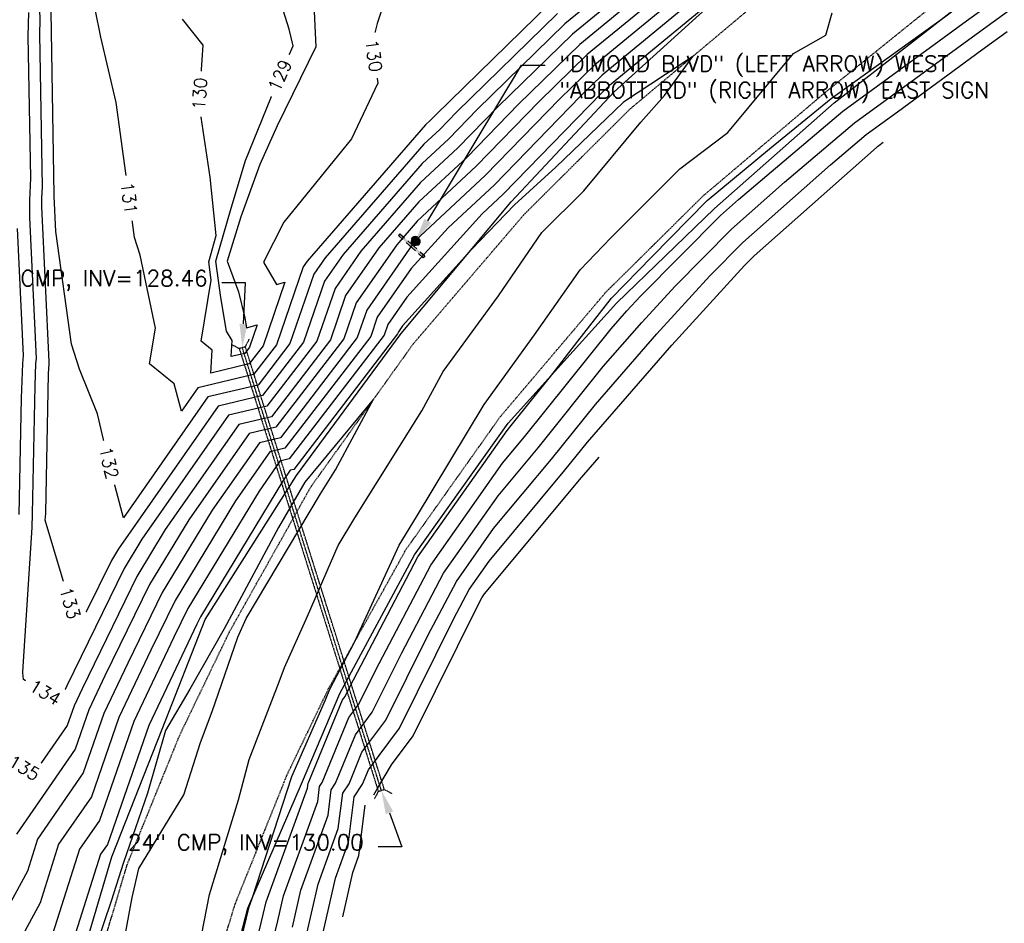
# Model space of a CAD drawing. Header units: feet. Extents: x 351431 to 355879, y 310968 to 329728.
# Tile 7 of 254: x 353544 to 353855, y 312870 to 313156. Entities that reach past the tile are written whole.
import ezdxf

# ---------------------------------------------------------------- set-up
doc = ezdxf.new("R2010")
doc.units = ezdxf.units.FT
doc.header["$MEASUREMENT"] = 0
doc.linetypes.add('D10', pattern=[0.15, 0.1, -0.05])
doc.linetypes.add('D25', pattern=[0.375, 0.25, -0.125])
for name, color, linetype in [('ELTCH-EG2', 253, 'Continuous'), ('ELTCN-EG2', 251, 'Continuous'), ('ELUDC', 153, 'D10'), ('ELYSP', 1, 'D25'), ('ELYSS', 2, 'Continuous'), ('ESFS', 153, 'Continuous'), ('ESMask', 155, 'Continuous'), ('ESUD-CMP', 13, 'D10'), ('ETFS', 6, 'Continuous'), ('ETTC', 252, 'Continuous'), ('ETUD', 4, 'Continuous')]:
    doc.layers.add(name, color=color, linetype=linetype)
doc.styles.add('ANNO-TOPO', font='simplex.shx')
doc.styles.add('L80', font='simplex', dxfattribs={"height": 4})

# ---------------------------------------------------------------- blocks, each defined once
blk = doc.blocks.new('ESIPUBSIGN')
at = {"layer": 'ESMask'}
h = blk.add_hatch(color=256, dxfattribs=at)
edge = h.paths.add_edge_path()
edge.add_arc((0, 0), 0.03, 90, 450)
for p, q in [((-0.03, 0.1047), (-0.0447, 0.1047)), ((-0.0447, 0.1047), (-0.0447, 0.066)), ((-0.03, 0.1047), (-0.03, 0.066)), ((-0.0447, 0.0381), (-0.0447, -0.0393)), ((-0.03, 0.0381), (-0.03, -0.0393)), ((-0.0447, -0.0672), (-0.0447, -0.1059)), ((-0.03, -0.1059), (-0.0447, -0.1059)), ((-0.03, -0.0672), (-0.03, -0.1059))]:
    blk.add_line(p, q)
for start, end in [(144.23142, 216.35632), (17.97024, 107.04945), (253.53828, 340.78828)]:
    blk.add_arc((0, 0), 0.03, start, end)
blk.add_solid([(-0.0447, -0.1059), (-0.03, -0.1059), (-0.0447, 0.1047), (-0.03, 0.1047)], dxfattribs=at)

msp = doc.modelspace()

# ---------------------------------------------------------------- linework, layer by layer
at = {"layer": 'ELTCH-EG2', "flags": 128}
for points, elevation in [([(353870.84, 313251.33), (353843.62, 313229.58), (353819.46, 313218.32), (353803.41, 313209.42), (353796.36, 313202.11), (353790.58, 313197.12), (353776.57, 313185.86), (353769.81, 313181.39), (353762.88, 313178.24), (353748.8, 313165.77), (353723.12, 313144.62), (353707.94, 313129.82), (353688.02, 313109.35), (353669.38, 313092.05), (353662.9, 313084.6), (353650.08, 313066.23), (353646.17, 313054.89), (353624.71, 313026.94), (353616.25, 313024.93), (353597.16, 312997.65), (353584.8, 312977.26), (353570.69, 312948.37)], 136), ([(353859.14, 313235.77), (353846.49, 313225.65), (353813.85, 313210.44), (353805.11, 313205.6), (353801.27, 313201.61), (353798.12, 313198.9), (353774.64, 313180.03), (353770.15, 313177.06), (353765.55, 313174.97), (353756.18, 313166.68), (353725.47, 313141.38), (353714.48, 313130.66), (353690.9, 313106.44), (353668.84, 313085.97), (353668.55, 313085.63), (353653.42, 313063.95), (353650.42, 313055.27), (353626.12, 313023.61), (353619.5, 313022.04), (353604.57, 313000.7), (353588.82, 312974.72), (353577.94, 312952.45)], 137), ([(353564.69, 312968.42), (353559.69, 312971.19), (353551.84, 312997.54), (353551.98, 312999.71), (353551.98, 312999.9), (353552.88, 313043.79), (353553, 313046.96), (353553.08, 313047.68), (353550.76, 313096.53), (353550.77, 313099.34), (353550.91, 313102.9), (353550.09, 313151.11), (353550.19, 313155.63), (353548.6, 313204.02)], 133), ([(353603.25, 313036.51), (353576.55, 312998.36), (353572.1, 313014.97), (353568.3, 313031.22), (353562.61, 313045.28), (353560.06, 313053.13), (353555.14, 313088.72), (353554.61, 313099.92), (353554.61, 313100.05), (353554.62, 313100.22), (353553.74, 313151.81), (353553.77, 313153.37), (353552.08, 313204.98)], 132), ([(353629.93, 312869.02), (353632.59, 312880.76), (353641.19, 312904.43), (353642.18, 312912.37), (353643.6, 312914.54), (353649.83, 312929.79), (353655.19, 312936.94), (353664.51, 312955.71), (353677.7, 312980.82), (353694.94, 313005.25), (353707.56, 313020.39), (353728.2, 313046.07), (353740.37, 313060.06), (353750.89, 313071.54), (353768.76, 313089.54), (353785.44, 313104.35), (353807.54, 313123.04), (353826.97, 313137.19), (353844.85, 313150.29), (353879.81, 313175.73), (353884.46, 313179.18), (353887.98, 313181.73), (353910.83, 313198.23)], 136), ([(353613.74, 312844.13), (353620.71, 312873), (353621.63, 312877.03), (353634.67, 312912.96), (353634.87, 312914.51), (353635.14, 312914.94), (353645.72, 312940.81), (353646.57, 312941.94), (353648.05, 312944.92), (353669.62, 312985.97), (353697.79, 313025.9), (353699.07, 313027.44), (353712.36, 313043.98), (353720.11, 313054.12), (353730.78, 313067.75), (353743.57, 313080.8), (353761.03, 313098.51), (353780.73, 313114.9), (353800.26, 313130.73), (353836.15, 313156.61), (353838.64, 313158.42), (353838.82, 313158.55), (353839.16, 313158.8), (353877.84, 313187.48)], 138), ([(353636.16, 313171.76), (353637.36, 313147.08), (353625.09, 313122.13), (353619.62, 313109.97), (353613.66, 313093.43), (353609.26, 313079.35), (353612.85, 313069.72), (353614.92, 313061.51), (353615.44, 313058.34), (353618.82, 313059.3), (353616.39, 313052.26), (353614.86, 313050.26), (353610.61, 313049.25), (353610.93, 313054.28), (353609.11, 313057.26), (353607.26, 313067.91), (353605.75, 313079.41), (353610.6, 313096.17), (353615.15, 313111.21), (353625.8, 313137.63), (353630.16, 313147.43), (353628.96, 313152.71)], 129), ([(353599.99, 313039.41), (353594.84, 313032.05), (353592.53, 313040.68), (353584.8, 313047.01), (353586.63, 313058.28), (353581.85, 313081.28), (353580.02, 313086.91), (353578.82, 313095.58), (353574.28, 313129.53), (353569.33, 313150.16), (353565.76, 313167.91)], 131), ([(353763.57, 313167.59), (353727.82, 313138.14), (353721.01, 313131.5), (353693.79, 313103.53), (353679.12, 313089.93), (353667.5, 313077.06), (353656.76, 313061.67), (353654.68, 313055.64), (353627.53, 313020.28), (353622.75, 313019.14), (353611.98, 313003.74), (353592.84, 312972.18), (353585.2, 312956.54), (353575.08, 312935.21), (353566.38, 312910.22), (353556.02, 312895.23), (353550.16, 312876.77), (353537.77, 312853.78)], 138), ([(353769.74, 313167.49), (353730.17, 313134.9), (353727.54, 313132.34), (353696.67, 313100.62), (353689.95, 313094.38), (353666.11, 313068.01), (353660.09, 313059.39), (353658.93, 313056.02), (353628.94, 313016.94), (353626, 313016.25), (353619.39, 313006.79), (353596.86, 312969.64), (353592.46, 312960.63), (353579.81, 312933.95), (353568.92, 312902.7), (353562.66, 312893.64), (353554.13, 312866.81)], 139), ([(353619.88, 312848.49), (353625.32, 312871.01), (353627.11, 312878.89), (353637.93, 312908.69), (353638.52, 312913.44), (353639.37, 312914.74), (353647.78, 312935.3), (353650.88, 312939.44), (353656.28, 312950.32), (353673.66, 312983.4), (353696.36, 313015.58), (353703.32, 313023.92), (353730.71, 313057.99), (353735.64, 313063.66), (353739.9, 313068.32), (353765.2, 313093.79), (353770.92, 313098.87), (353803.85, 313126.73), (353832.8, 313147.8), (353841.83, 313154.42), (353859.49, 313167.26)], 137), ([(353628.96, 313152.71), (353625.01, 313165.11)], 129), ([(353734.02, 313163.95), (353718.43, 313151.11), (353694.87, 313128.14), (353682.25, 313115.17), (353670.44, 313104.21), (353651.59, 313082.52), (353643.4, 313070.78), (353637.66, 313054.14), (353621.9, 313033.6), (353609.75, 313030.72), (353582.34, 312991.56), (353576.75, 312982.35), (353556.32, 312940.51)], 134), ([(353726.63, 313163.04), (353716.08, 313154.35), (353688.34, 313127.3), (353679.37, 313118.08), (353670.98, 313110.29), (353645.94, 313081.49), (353640.06, 313073.06), (353633.41, 313053.76), (353620.49, 313036.93), (353606.5, 313033.62), (353574.93, 312988.51), (353572.73, 312984.89), (353564.69, 312968.42)], 133), ([(353711.38, 313160.83), (353675.27, 313125.62), (353673.61, 313123.9), (353672.04, 313122.45), (353634.64, 313079.42), (353633.38, 313077.61), (353624.9, 313053.01), (353617.67, 313043.6), (353599.99, 313039.41)], 131), ([(353556.32, 312940.51), (353555.16, 312941.15), (353544.9, 312947.3), (353544.74, 312949.37), (353544.75, 312949.73), (353547.73, 312995.26), (353547.76, 312999.62), (353548.59, 313039.97), (353548.84, 313047.02), (353549.02, 313048.62), (353546.91, 313093.15), (353546.93, 313098.63), (353547.21, 313105.59), (353546.45, 313150.42), (353546.61, 313157.89)], 134), ([(353713.73, 313157.59), (353681.81, 313126.46), (353676.49, 313120.99), (353671.51, 313116.37), (353640.29, 313080.45), (353636.72, 313075.33), (353629.15, 313053.39), (353619.08, 313040.26), (353603.25, 313036.51)], 132), ([(353607.6, 312839.76), (353616.11, 312874.99), (353616.15, 312875.17), (353617.33, 312878.43), (353629.73, 312916.61), (353640.37, 312940.84), (353641.74, 312944.25), (353649.51, 312959), (353663.69, 312989.68), (353669.2, 312998.69), (353690.51, 313034.08), (353706.41, 313056.11), (353720.91, 313076.69), (353730.55, 313086.8), (353752.39, 313108.59), (353767.59, 313120.04), (353788.26, 313145.02), (353798.53, 313150.76), (353800.54, 313157.81)], 139), ([(353639.14, 312865.03), (353643.56, 312884.48), (353647.7, 312895.9), (353649.49, 312910.24), (353652.05, 312914.15), (353653.94, 312918.77), (353663.8, 312931.94), (353680.97, 312966.51), (353685.79, 312975.68), (353692.08, 312984.59), (353716.05, 313013.34), (353723.2, 313022.23), (353749.82, 313052.84), (353772.86, 313077.99), (353775.9, 313081.04), (353814.49, 313115.31), (353814.92, 313115.68), (353815.3, 313115.96), (353816.62, 313116.93)], 134), ([(353573.46, 312847.09), (353579.3, 312878.44), (353581.36, 312887.61), (353595.57, 312910.84), (353600.84, 312927.38), (353604.6, 312937.1), (353612.7, 312960.59), (353615.27, 312966.49), (353638.83, 313005.95), (353643.53, 313013.43), (353655.6, 313035.79), (353633.88, 313009.56), (353625.5, 312995.24), (353608.4, 312963.21), (353597.5, 312944.2), (353589.81, 312931.2), (353584.11, 312911.39), (353576.59, 312889.48), (353572.63, 312877.27), (353563.29, 312849.57)], 141), ([(353655.62, 312910.83), (353656.95, 312913.05), (353661.29, 312920.33), (353668.11, 312929.43), (353689.2, 312971.91), (353689.83, 312973.1), (353690.65, 312974.27), (353720.3, 313009.82), (353720.69, 313010.31), (353726.92, 313017.47)], 133), ([(353577.94, 312952.45), (353570.36, 312936.47), (353563.84, 312917.74), (353549.39, 312896.82), (353546.18, 312886.73), (353537.61, 312870.82)], 137), ([(353570.69, 312948.37), (353565.64, 312937.72), (353561.3, 312925.26), (353542.75, 312898.41)], 136), ([(353645.84, 312872.25), (353649.04, 312886.34), (353650.96, 312891.63), (353652.94, 312907.53)], 133)]:
    msp.add_lwpolyline(points, dxfattribs=dict(at, elevation=elevation))
at = {"layer": 'ELTCN-EG2', "flags": 128}
for points, elevation in [([(353741.41, 313164.86), (353720.77, 313147.86), (353701.41, 313128.98), (353685.14, 313112.26), (353669.91, 313098.13), (353657.25, 313083.56), (353646.74, 313068.5), (353641.92, 313054.52), (353623.31, 313030.27), (353613, 313027.83), (353589.75, 312994.6), (353580.77, 312979.8), (353563.43, 312944.28)], 135), ([(353659.73, 313163.59), (353656.73, 313154.48), (353655.11, 313148.17), (353656.89, 313135.6), (353648.58, 313118), (353627.17, 313091.75), (353620.83, 313079.03), (353624.9, 313071.98), (353627.58, 313072.74), (353620.64, 313052.63), (353616.26, 313046.93), (353604.14, 313044.06)], 130), ([(353604.14, 313044.06), (353604.6, 313051.3), (353601.12, 313054.16), (353604.24, 313073.37), (353603.47, 313079.23), (353605.85, 313087.46), (353603.94, 313105.93), (353600.42, 313129.11), (353601.71, 313147.64), (353595.24, 313155.8)], 130), ([(353634.53, 312867.03), (353638.07, 312882.62), (353644.44, 312900.16), (353645.83, 312911.31), (353647.82, 312914.34), (353651.89, 312924.28), (353659.49, 312934.44), (353672.74, 312961.11), (353681.75, 312978.25), (353693.51, 312994.92), (353711.81, 313016.87), (353725.7, 313034.15), (353745.09, 313056.45), (353761.88, 313074.77), (353772.33, 313085.29), (353799.96, 313109.83), (353811.23, 313119.36), (353821.14, 313126.57), (353847.86, 313146.17), (353855.81, 313151.95)], 135), ([(353599.49, 312857.73), (353603.73, 312879.38), (353612.91, 312909.28), (353616.25, 312921.98), (353625.71, 312946.48), (353627.46, 312951.01), (353634.72, 312967.31), (353644.43, 312989.6), (353649.64, 312998.33), (353670.89, 313032.16), (353677.6, 313044.59), (353695.1, 313068.41), (353708.81, 313088.42), (353722.02, 313101.63), (353740.04, 313123.29), (353747.56, 313131.68), (353756.45, 313144.03), (353734.57, 313129.63), (353713.15, 313109.11), (353700.1, 313097.18), (353686.51, 313083.06), (353664.72, 313058.95), (353663.43, 313057.12), (353663.19, 313056.4), (353630.35, 313013.61), (353629.26, 313013.35), (353626.79, 313009.84), (353600.88, 312967.1), (353599.72, 312964.72), (353584.53, 312932.69), (353571.47, 312895.18), (353569.3, 312892.04), (353558.11, 312856.85)], 140), ([(353543.53, 312999.34), (353544.29, 313036.14), (353544.69, 313047.07), (353544.97, 313049.56), (353543.05, 313089.76)], 135), ([(353563.43, 312944.28), (353560.92, 312938.98), (353558.76, 312932.78), (353547.99, 312917.21), (353547.54, 312917.94), (353542.55, 312920.93)], 135)]:
    msp.add_lwpolyline(points, dxfattribs=dict(at, elevation=elevation))
at = {"layer": 'ELUDC', "flags": 128}
msp.add_lwpolyline([(353658.04, 312912.22), (353614.1, 313052.05)], dxfattribs=at)
at = {"layer": 'ELYSP', "flags": 128}
for points in [[(353502.55, 312282.53), (353505.84, 312282.79), (353508.07, 312288.57), (353511.27, 312320.72), (353515.9, 312371.42), (353520.49, 312420.56), (353524.53, 312470.27), (353528.57, 312521.03), (353529.4, 312532.27), (353535.79, 312608.32), (353539.08, 312648.7), (353543.32, 312697.42), (353548.1, 312747.12), (353554.89, 312798.08), (353565.81, 312848.88), (353577.77, 312888.94), (353594.3, 312929.61), (353610.08, 312962.38), (353635.77, 313008.11), (353668.1, 313053.23), (353703.17, 313094.16), (353736.6, 313127.4), (353776.61, 313160.92), (353814.69, 313191.61), (353851.17, 313219.56), (353891.71, 313252.07), (353924.79, 313280.73), (353960.51, 313319.32), (353985.04, 313355.8), (354006.8, 313407.21), (354022.8, 313448.37), (354038.7, 313494.49), (354046.67, 313528.61), (354052.24, 313574.97), (354053.72, 313609.99), (354052.96, 313622.68), (354053.78, 313628.44, 0.087959), (354056.55, 313641.45), (354059.55, 313695.08), (354059.93, 313700.96), (354060.29, 313705.97, 0.385687), (354052.34, 313716.78), (354016.55, 313718.81), (353980.4, 313720.68), (353971.93, 313720.29), (353970.92, 313719.69), (353969.9, 313719.01), (353968.75, 313718.15), (353968.18, 313717.66), (353967.64, 313717.15), (353967.15, 313716.61), (353966.74, 313716.07), (353966.41, 313715.51), (353966.12, 313714.89), (353965.88, 313714.29), (353965.68, 313713.68), (353965.52, 313713.08), (353965.4, 313712.49), (353965.32, 313711.89), (353965.27, 313711.28), (353965.25, 313710.67), (353965.26, 313710.06), (353965.37, 313708.79), (353965.59, 313707.47), (353965.73, 313706.98), (353965.93, 313706.47), (353966.2, 313705.96), (353966.52, 313705.46), (353967.21, 313704.51), (353967.91, 313703.69), (353968.89, 313702.69), (353979.38, 313692.77), (353981.26, 313690.51), (353983.02, 313688.27), (353983.96, 313686.95), (353985.85, 313684.04), (353987.8, 313681.14), (353988.24, 313680.41), (353988.87, 313679.18), (353990.67, 313675.33), (353994.03, 313668.29), (353994.81, 313666.57), (353995.57, 313664.84), (353996.3, 313663.07), (353997, 313661.25), (353997.68, 313659.36), (353998.32, 313657.38), (353998.93, 313655.31), (353999.51, 313653.07), (354000.03, 313650.64), (354000.51, 313648.09), (354000.94, 313645.47), (354001.32, 313642.86), (354001.66, 313640.32), (354002.19, 313635.69), (354002.55, 313632.09), (354002.74, 313629.77), (354004.58, 313610.13), (354002.35, 313576.6)], [(353583.01, 312369.27), (353580.69, 312416.27), (353580.58, 312458.84), (353580.17, 312508.63), (353580.44, 312561.33), (353580.89, 312605.33), (353580.92, 312647.1), (353580.8, 312697.3), (353583.1, 312744.39), (353590.27, 312792.56), (353600.87, 312840.73), (353611.87, 312876.4), (353628.31, 312917.28), (353641.38, 312944.4), (353665.89, 312988.39), (353695.61, 313030.23), (353728.97, 313069.56), (353759.7, 313099.96), (353798.71, 313133), (353835.56, 313162.68), (353874.09, 313192.13), (353913.96, 313224.16), (353949.47, 313254.91), (353987.9, 313295.88), (354017.51, 313335.89), (354046.99, 313386.89), (354067.33, 313432.32), (354084.06, 313480.43), (354098.11, 313520.26), (354099.77, 313524.69), (354099.33, 313535.03), (354103.8, 313576.04), (354106.58, 313624.27), (354107.85, 313647.2, -0.406198), (354176.6, 313708.38), (354199.9, 313705.55)]]:
    msp.add_lwpolyline(points, format="xyb", dxfattribs=at)
at = {"layer": 'ELYSS', "flags": 128}
for points in [[(353560.74, 312850.27), (353572.81, 312891.2), (353588.8, 312931.55), (353602.32, 312966.19), (353631.18, 313011.64), (353664.34, 313056.5), (353699.11, 313098.16), (353731.64, 313132.87), (353770.83, 313168.48), (353807.13, 313201.02), (353848.98, 313222.24), (353888.31, 313256.53), (353920.72, 313284.79), (353956.75, 313322.28), (353982.86, 313359.11), (354004.86, 313408.04), (354020.81, 313448.87), (354033.87, 313495.61), (354043.16, 313529.18), (354048.14, 313575.08), (354047.73, 313608.9)], [(353606.43, 312838.94), (353615.89, 312875.08), (353633.09, 312915.03), (353644.95, 312942.88), (353668.54, 312986.66), (353698.11, 313028.24), (353732.41, 313066.12), (353763.34, 313096.01), (353801.15, 313129.42), (353838.76, 313158.63), (353876.28, 313189.44), (353916.23, 313221.52), (353951.18, 313252.91), (353992.71, 313291.27), (354020.83, 313333.54), (354050.7, 313384.9), (354070.44, 313430.95), (354086.76, 313480.04), (354105.03, 313518)]]:
    msp.add_lwpolyline(points, dxfattribs=at)
at = {"layer": 'ESUD-CMP'}
for p, q in [((353613.14, 313051.76), (353610.64, 313053.06)), ((353615.05, 313052.35), (353616.36, 313054.86)), ((353657.08, 312911.92), (353655.78, 312909.41)), ((353658.99, 312912.52), (353661.5, 312911.21))]:
    msp.add_line(p, q, dxfattribs=at)
at = {"layer": 'ESUD-CMP', "flags": 128}
msp.add_lwpolyline([(353613.14, 313051.76), (353657.08, 312911.92), (353658.99, 312912.52), (353615.05, 313052.35)], close=True, dxfattribs=at)
at = {"layer": 'ETFS', "linetype": 'ByBlock', "lineweight": -2}
msp.add_line((353702.29, 313141.25), (353709.79, 313141.25), dxfattribs=at)
msp.add_lwpolyline([(353672.69, 313092.11), (353702.29, 313141.25)], dxfattribs=at)
at = {"layer": 'ETFS'}
msp.add_solid([(353673.76, 313091.46), (353668.82, 313085.68), (353671.62, 313092.75)], dxfattribs=at)
at = {"layer": 'ETUD', "linetype": 'ByBlock', "lineweight": -2}
for p, q in [((353615.13, 313072.57), (353607.63, 313072.57)), ((353664.5, 312894.4), (353657, 312894.4))]:
    msp.add_line(p, q, dxfattribs=at)
for points in [[(353614.47, 313059.55), (353615.13, 313072.57)], [(353660.6, 312905.17), (353664.5, 312894.4)]]:
    msp.add_lwpolyline(points, dxfattribs=at)
at = {"layer": 'ETUD'}
for points in [[(353615.72, 313059.48), (353614.1, 313052.05), (353613.22, 313059.61)], [(353659.42, 312904.74), (353658.04, 312912.22), (353661.77, 312905.6)]]:
    msp.add_solid(points, dxfattribs=at)

# ---------------------------------------------------------------- block references
at = {"layer": 'ESFS', "xscale": 49.99999999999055, "yscale": 49.99999999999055, "zscale": 49.99999999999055, "rotation": 48.21211006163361}
msp.add_blockref('ESIPUBSIGN', (353668.82, 313085.68), dxfattribs=at)

# ---------------------------------------------------------------- texts
at = {"layer": 'ETFS', "insert": (353714.29, 313144.25), "char_height": 5, "width": 147.7484, "attachment_point": 1, "style": 'ANNO-TOPO'}
msp.add_mtext('"DIMOND BLVD" (LEFT ARROW) WEST \\P"ABBOTT RD" (RIGHT ARROW) EAST SIGN', dxfattribs=at)
at = {"layer": 'ETUD', "char_height": 5, "attachment_point": 3, "style": 'ANNO-TOPO'}
for s, insert in [('24" CMP, INV=128.46', (353603.13, 313076.5)), ('24" CMP, INV=130.00', (353652.5, 312898.33))]:
    msp.add_mtext(s, dxfattribs=dict(at, insert=insert))

# ---------------------------------------------------------------- next in the draw order: texts
at = {"layer": 'ETTC', "char_height": 4, "attachment_point": 5, "style": 'L80', "bg_fill": 3, "box_fill_scale": 1.5, "bg_fill_color": 256, "bg_fill_true_color": 13158600}
for s, insert, rotation, bg_fill_transparency in [('{130}', (353655.66, 313144.3, 130), 278.0365, 9497008), ('{129}', (353625.99, 313138.05, 129), 66.0173, 72329), ('{130}', (353600.64, 313132.25, 130), 86.0206, 13265608), ('{131}', (353578.33, 313099.29, 131), 277.6205, 9497076), ('{132}', (353571.92, 313015.71, 132), 283.1485, 0), ('{133}', (353559.62, 312971.44, 133), 286.6002, 0), ('{134}', (353551.76, 312943.19, 134), 329.0536, 9497228), ('{135}', (353545.14, 312919.38, 135), 329.0536, 9497728)]:
    msp.add_mtext(s, dxfattribs=dict(at, insert=insert, rotation=rotation, bg_fill_transparency=bg_fill_transparency))

doc.saveas('drawing.dxf')
